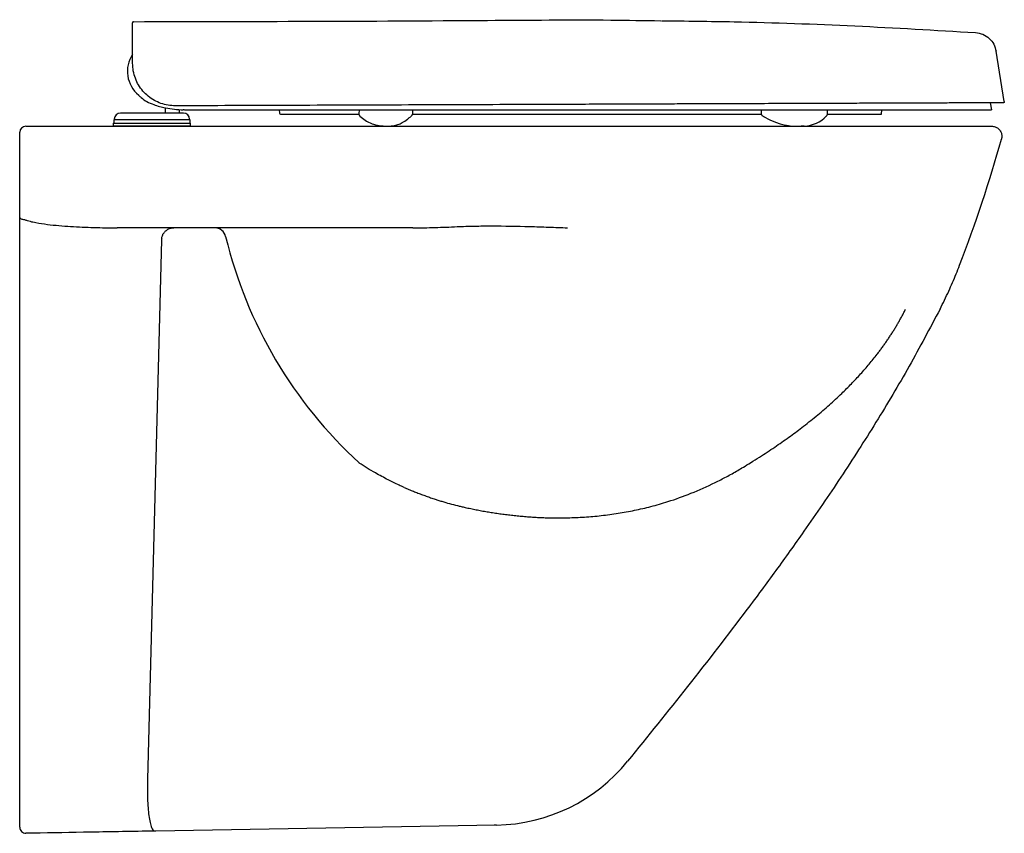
# Model space of a CAD drawing. Header units: millimetres. Extents: x 4992.716 to 4993.201, y 2648.866 to 2649.266.
import ezdxf

# ---------------------------------------------------------------- set-up
doc = ezdxf.new("R2010")
doc.units = ezdxf.units.MM
doc.layers.add('SANINDUSA', color=3, linetype='Continuous')

msp = doc.modelspace()

# ---------------------------------------------------------------- linework, layer by layer
at = {"layer": 'SANINDUSA'}
for p, q in [((4993.200876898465, 2649.225665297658), (4993.19686025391, 2649.250436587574)), ((4992.77179998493, 2649.244512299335), (4992.77178317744, 2649.24909139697)), ((4992.787813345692, 2649.222643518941), (4992.78781331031, 2649.220057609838)), ((4992.79481331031, 2649.220057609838), (4992.79481330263, 2649.221751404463)), ((4992.843965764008, 2649.221558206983), (4992.844168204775, 2649.219909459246)), ((4992.883268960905, 2649.221558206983), (4992.883162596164, 2649.219731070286)), ((4992.909715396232, 2649.219818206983), (4992.909715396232, 2649.221558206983)), ((4993.081239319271, 2649.221558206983), (4993.081239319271, 2649.219718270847)), ((4993.113877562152, 2649.219729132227), (4993.113877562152, 2649.221558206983)), ((4993.140355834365, 2649.219482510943), (4993.140610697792, 2649.221558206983)), ((4993.193952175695, 2649.225061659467), (4993.194507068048, 2649.221558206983)), ((4992.762513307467, 2649.216657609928), (4992.762513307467, 2649.215057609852)), ((4992.800113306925, 2649.216657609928), (4992.762513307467, 2649.216657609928)), ((4992.76281330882, 2649.217057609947), (4992.76281330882, 2649.216657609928)), ((4992.781313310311, 2649.220057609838), (4992.76581331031, 2649.220057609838)), ((4992.79681331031, 2649.220057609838), (4992.781313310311, 2649.220057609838)), ((4992.799813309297, 2649.216657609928), (4992.799813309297, 2649.217057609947)), ((4992.800113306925, 2649.215057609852), (4992.800113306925, 2649.216657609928)), ((4992.844565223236, 2649.219558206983), (4992.883079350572, 2649.219558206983)), ((4992.883634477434, 2649.21859645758), (4992.883682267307, 2649.218554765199)), ((4992.909553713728, 2649.219558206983), (4992.94118488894, 2649.219558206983)), ((4992.909678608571, 2649.219632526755), (4992.909715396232, 2649.219818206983)), ((4992.719229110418, 2649.213557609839), (4993.194669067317, 2649.213557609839)), ((4992.762313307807, 2649.215057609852), (4992.80031331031, 2649.215057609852)), ((4992.762313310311, 2649.215057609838), (4992.762313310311, 2649.213557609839)), ((4992.781313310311, 2649.213557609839), (4992.762313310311, 2649.213557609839)), ((4992.80031331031, 2649.213557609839), (4992.781313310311, 2649.213557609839)), ((4992.80031331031, 2649.213557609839), (4992.80031331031, 2649.215057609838)), ((4992.716229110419, 2648.889975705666), (4992.716229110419, 2649.165471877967)), ((4992.786076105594, 2649.157714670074), (4992.779119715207, 2648.892054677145)), ((4992.950617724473, 2648.869595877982), (4992.783238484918, 2648.866674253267))]:
    msp.add_line(p, q, dxfattribs=at)
at = {"layer": 'SANINDUSA', "flags": 128}
for points in [[(4992.883682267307, 2649.218554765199), (4992.88369510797, 2649.218544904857), (4992.883708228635, 2649.21853144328), (4992.883713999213, 2649.218523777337), (4992.883716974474, 2649.218519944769), (4992.883717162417, 2649.218519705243), (4992.883717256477, 2649.21851958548), (4992.883717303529, 2649.218519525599), (4992.88371730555, 2649.218519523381), (4992.88688990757, 2649.216036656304), (4992.889760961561, 2649.214660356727), (4992.890384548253, 2649.214489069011)], [(4993.081845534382, 2649.218700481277), (4993.08224573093, 2649.218465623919), (4993.082286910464, 2649.218440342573), (4993.082307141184, 2649.218427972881), (4993.082317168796, 2649.218421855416), (4993.082317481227, 2649.218421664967), (4993.082317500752, 2649.218421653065), (4993.082317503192, 2649.218421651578), (4993.082317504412, 2649.218421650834), (4993.082317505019, 2649.218421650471), (4993.082317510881, 2649.218421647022), (4993.08549595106, 2649.216691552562), (4993.088185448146, 2649.215512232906), (4993.090504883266, 2649.214738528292), (4993.092475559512, 2649.214253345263), (4993.093639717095, 2649.214034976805), (4993.094610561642, 2649.213888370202), (4993.095551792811, 2649.2137740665), (4993.097064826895, 2649.213642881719), (4993.099331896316, 2649.213560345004), (4993.099772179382, 2649.213557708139), (4993.100002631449, 2649.213557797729), (4993.10012054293, 2649.213558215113), (4993.100180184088, 2649.213558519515), (4993.100210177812, 2649.213558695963), (4993.100217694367, 2649.213558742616), (4993.100219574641, 2649.213558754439), (4993.100220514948, 2649.213558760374), (4993.100220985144, 2649.213558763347), (4993.100221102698, 2649.213558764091), (4993.100221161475, 2649.213558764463), (4993.100221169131, 2649.213558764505), (4993.100221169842, 2649.213558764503), (4993.10046468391, 2649.213559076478), (4993.100870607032, 2649.213561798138)], [(4992.716229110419, 2649.168598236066), (4992.716272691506, 2649.168431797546), (4992.716402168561, 2649.168270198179), (4992.716613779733, 2649.168118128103), (4992.716901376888, 2649.16798000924), (4992.717256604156, 2649.167859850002), (4992.717669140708, 2649.16776114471), (4992.718127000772, 2649.167686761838), (4992.718616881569, 2649.167638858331)]]:
    msp.add_lwpolyline(points, dxfattribs=at)
at = {"layer": 'SANINDUSA'}
for centre, radius, start, end in [((4992.772226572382, 2649.264514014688), 0.0005000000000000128, 90.21033832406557, 180.2103021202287), ((4992.784314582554, 2649.240558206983), 0.01506624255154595, 146.2750916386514, 230.9713523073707), ((4992.796649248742, 2649.218616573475), 0.003000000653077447, 79.48024649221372, 87.78563349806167), ((4992.765813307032, 2649.217057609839), 0.002999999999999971, 90, 180), ((4992.796813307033, 2649.217057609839), 0.003000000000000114, 0, 90), ((4992.844565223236, 2649.219958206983), 0.0003999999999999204, 187.0000000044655, 270), ((4993.101576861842, 2649.23007604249), 0.01648354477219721, 272.8617246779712, 315.9274864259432), ((4992.719229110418, 2649.210557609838), 0.003000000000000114, 90, 180), ((4992.898154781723, 2649.247423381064), 0.03383852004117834, 256.7248949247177, 269.8982198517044), ((4993.101375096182, 2649.22650266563), 0.01293446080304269, 271.224977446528, 272.4957404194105), ((4993.127311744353, 2648.856358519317), 0.3581220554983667, 93.98886926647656, 94.06346876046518), ((4992.81215879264, 2649.15797599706), 0.00558409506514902, 13.37861066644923, 88.29128938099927), ((4993.033405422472, 2649.211540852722), 0.2220544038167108, 193.6155144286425, 227.4999584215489), ((4992.949478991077, 2648.954588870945), 0.08499992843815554, 270.9998454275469, 320.9285141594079), ((4992.719229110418, 2648.868557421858), 0.00299999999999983, 180, 271.0000000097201)]:
    msp.add_arc(centre, radius, start, end, dxfattribs=at)
for points, knots in [([(4992.771750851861, 2649.25789830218), (4992.771748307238, 2649.258591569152), (4992.771743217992, 2649.259978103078), (4992.771737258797, 2649.261601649), (4992.771732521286, 2649.262892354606), (4992.771729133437, 2649.263815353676), (4992.771726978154, 2649.264402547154), (4992.771726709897, 2649.264475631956), (4992.77172657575, 2649.264512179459)], [0, 0, 0, 0, 0.1652053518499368, 0.3304106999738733, 0.4957919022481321, 0.6611731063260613, 0.8305628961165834, 1, 1, 1, 1]), ([(4992.772224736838, 2649.265014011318), (4992.83030956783, 2649.265121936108), (4992.908619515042, 2649.265267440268), (4992.995143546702, 2649.266062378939), (4993.023575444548, 2649.265604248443), (4993.031783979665, 2649.265471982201)], [0, 0, 0, 0, 0.6713519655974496, 0.9051164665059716, 1, 1, 1, 1]), ([(4993.032127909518, 2649.265467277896), (4993.044031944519, 2649.265342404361), (4993.075765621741, 2649.265009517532), (4993.127314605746, 2649.263153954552), (4993.166915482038, 2649.260819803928), (4993.186720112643, 2649.259652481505)], [0, 0, 0, 0, 0.2308248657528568, 0.6153310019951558, 1, 1, 1, 1]), ([(4993.186720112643, 2649.259652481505), (4993.187947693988, 2649.259450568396), (4993.190402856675, 2649.25904674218), (4993.193546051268, 2649.256936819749), (4993.195920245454, 2649.254011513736), (4993.196548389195, 2649.251622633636), (4993.19686025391, 2649.250436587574)], [0, 0, 0, 0, 0.2508753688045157, 0.5017507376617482, 0.7526261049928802, 1, 1, 1, 1]), ([(4992.77178317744, 2649.24909139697), (4992.77177965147, 2649.25005202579), (4992.77177180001, 2649.252191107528), (4992.77176151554, 2649.254993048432), (4992.771753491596, 2649.257179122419), (4992.771751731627, 2649.257658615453), (4992.771750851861, 2649.25789830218)], [0, 0, 0, 0, 0.2121023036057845, 0.4722991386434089, 0.7362153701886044, 0.9999999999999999, 0.9999999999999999, 0.9999999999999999, 0.9999999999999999]), ([(4992.792876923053, 2649.223589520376), (4992.791678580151, 2649.223644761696), (4992.789246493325, 2649.223756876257), (4992.785744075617, 2649.224707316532), (4992.782431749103, 2649.226206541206), (4992.779443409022, 2649.228249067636), (4992.776811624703, 2649.230810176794), (4992.774665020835, 2649.233784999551), (4992.773060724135, 2649.237131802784), (4992.772012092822, 2649.240727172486), (4992.77187066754, 2649.243250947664), (4992.77179998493, 2649.244512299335)], [0, 0, 0, 0, 0.1084903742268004, 0.220185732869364, 0.3286190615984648, 0.4401071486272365, 0.5502723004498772, 0.6636508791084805, 0.7735636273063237, 0.8868298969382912, 0.9999999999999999, 0.9999999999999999, 0.9999999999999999, 0.9999999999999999]), ([(4992.774827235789, 2649.228854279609), (4992.774827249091, 2649.228854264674), (4992.775191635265, 2649.228445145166), (4992.776422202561, 2649.227235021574), (4992.778874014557, 2649.225572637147), (4992.782898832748, 2649.223780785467), (4992.78745704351, 2649.222601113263), (4992.792352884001, 2649.22187042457), (4992.795293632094, 2649.221699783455), (4992.796768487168, 2649.221614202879)], [0, 0, 0, 0, 2.537052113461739e-06, 0.06949810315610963, 0.2183099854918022, 0.3726966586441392, 0.6265102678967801, 0.8126860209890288, 1, 1, 1, 1]), ([(4993.200876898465, 2649.225665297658), (4993.200880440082, 2649.225608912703), (4993.200887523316, 2649.225496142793), (4993.200826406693, 2649.225334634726), (4993.200719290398, 2649.225201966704), (4993.200573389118, 2649.22511258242), (4993.200454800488, 2649.22508644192), (4993.20039201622, 2649.225085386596), (4993.200385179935, 2649.225085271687)], [0, 0, 0, 0, 0.1952289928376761, 0.3904579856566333, 0.5856869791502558, 0.7809159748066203, 0.9761449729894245, 0.9999999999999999, 0.9999999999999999, 0.9999999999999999, 0.9999999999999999]), ([(4992.987571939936, 2649.224304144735), (4992.987488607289, 2649.224303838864), (4992.978134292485, 2649.22426950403), (4992.959505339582, 2649.224201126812), (4992.931755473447, 2649.224099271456), (4992.904107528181, 2649.223997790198), (4992.876379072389, 2649.223896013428), (4992.848567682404, 2649.223793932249), (4992.820663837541, 2649.223691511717), (4992.802139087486, 2649.223623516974), (4992.792876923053, 2649.223589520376)], [0, 0, 0, 0, 0.001271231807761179, 0.142699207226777, 0.2841375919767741, 0.4254238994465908, 0.5667186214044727, 0.7111314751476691, 0.8555690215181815, 1, 1, 1, 1]), ([(4992.797325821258, 2649.221558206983), (4992.797305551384, 2649.221558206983), (4992.797265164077, 2649.221558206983), (4992.797412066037, 2649.221558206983), (4992.797940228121, 2649.221558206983), (4992.798951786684, 2649.221558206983), (4992.799904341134, 2649.221558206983), (4992.800073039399, 2649.221558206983), (4992.80014924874, 2649.221558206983)], [0, 0, 0, 0, 0.032827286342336, 0.065407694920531, 0.2259575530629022, 0.3899479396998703, 0.7244093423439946, 1, 1, 1, 1]), ([(4992.797285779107, 2649.221558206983), (4992.797292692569, 2649.221558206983), (4992.79730754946, 2649.221558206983), (4992.797372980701, 2649.221558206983), (4992.797424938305, 2649.221558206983), (4992.797436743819, 2649.221558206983)], [0, 0, 0, 0, 0.402122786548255, 0.864153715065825, 0.9999999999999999, 0.9999999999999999, 0.9999999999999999, 0.9999999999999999]), ([(4992.80014924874, 2649.221558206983), (4992.800190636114, 2649.221558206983), (4992.800273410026, 2649.221558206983), (4992.800920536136, 2649.221558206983), (4992.801944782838, 2649.221558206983), (4992.8033393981, 2649.221558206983), (4992.805067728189, 2649.221558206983), (4992.807061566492, 2649.221558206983), (4992.809273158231, 2649.221558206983), (4992.810880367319, 2649.221558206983), (4992.811716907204, 2649.221558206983), (4992.811752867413, 2649.221558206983)], [0, 0, 0, 0, 0.1250456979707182, 0.250088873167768, 0.3751693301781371, 0.5002431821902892, 0.6245756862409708, 0.7489004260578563, 0.8716951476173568, 0.9944845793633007, 1, 1, 1, 1]), ([(4992.811752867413, 2649.221558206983), (4992.817214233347, 2649.221558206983), (4992.828137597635, 2649.221558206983), (4992.844569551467, 2649.221558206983), (4992.86104276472, 2649.221558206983), (4992.877557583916, 2649.221558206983), (4992.894113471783, 2649.221558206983), (4992.910715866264, 2649.221558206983), (4992.927369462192, 2649.221558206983), (4992.943395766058, 2649.221558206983), (4992.958777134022, 2649.221558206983), (4992.973505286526, 2649.221558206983), (4992.988249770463, 2649.221558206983), (4992.998082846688, 2649.221558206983), (4993.003001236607, 2649.221558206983)], [0, 0, 0, 0, 0.08671633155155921, 0.1734427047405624, 0.2602085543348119, 0.3469926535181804, 0.4337112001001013, 0.5204589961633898, 0.6073117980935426, 0.6942083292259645, 0.7706088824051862, 0.8470085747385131, 0.9234754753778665, 1, 1, 1, 1]), ([(4993.200385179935, 2649.225085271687), (4993.200302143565, 2649.225084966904), (4993.200135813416, 2649.225084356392), (4993.198818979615, 2649.225079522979), (4993.196758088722, 2649.225071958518), (4993.193685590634, 2649.225060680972), (4993.189426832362, 2649.225045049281), (4993.183872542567, 2649.225024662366), (4993.177399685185, 2649.225000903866), (4993.169995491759, 2649.224973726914), (4993.161695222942, 2649.224943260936), (4993.152555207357, 2649.224909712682), (4993.142770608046, 2649.224873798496), (4993.13243599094, 2649.224835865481), (4993.120448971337, 2649.224791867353), (4993.106667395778, 2649.224741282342), (4993.090985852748, 2649.224683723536), (4993.074736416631, 2649.22462408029), (4993.063162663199, 2649.224581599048), (4993.055388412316, 2649.224553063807), (4993.049807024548, 2649.22453257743), (4993.041131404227, 2649.224500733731), (4993.029418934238, 2649.224457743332), (4993.016375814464, 2649.224409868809), (4993.002010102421, 2649.224357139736), (4992.992382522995, 2649.224321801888), (4992.987571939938, 2649.224304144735)], [0, 0, 0, 0, 0.03470709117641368, 0.06952177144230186, 0.1043424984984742, 0.139057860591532, 0.181343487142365, 0.2237764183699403, 0.2662395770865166, 0.308566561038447, 0.3526993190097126, 0.3969674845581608, 0.4413095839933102, 0.4856304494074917, 0.5298075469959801, 0.5883590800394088, 0.6470643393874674, 0.7057770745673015, 0.7643388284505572, 0.7687744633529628, 0.7865179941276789, 0.8220481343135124, 0.8575776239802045, 0.9050416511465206, 0.9525524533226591, 1, 1, 1, 1]), ([(4993.00300123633, 2649.221558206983), (4993.007836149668, 2649.221558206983), (4993.017506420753, 2649.221558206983), (4993.031803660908, 2649.221558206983), (4993.045933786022, 2649.221558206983), (4993.0598749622, 2649.221558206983), (4993.073618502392, 2649.221558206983), (4993.087085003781, 2649.221558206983), (4993.100176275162, 2649.221558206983), (4993.112798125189, 2649.221558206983), (4993.12425513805, 2649.221558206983), (4993.134538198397, 2649.221558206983), (4993.143681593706, 2649.221558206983), (4993.152345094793, 2649.221558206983), (4993.160450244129, 2649.221558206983), (4993.167897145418, 2649.221558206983), (4993.174041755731, 2649.221558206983), (4993.179044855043, 2649.221558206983), (4993.183064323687, 2649.221558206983), (4993.186491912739, 2649.221558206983), (4993.189687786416, 2649.221558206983), (4993.19233700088, 2649.221558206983), (4993.194171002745, 2649.221558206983), (4993.194395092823, 2649.221558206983), (4993.194507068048, 2649.221558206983)], [0, 0, 0, 0, 0.05214007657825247, 0.1042849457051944, 0.1559961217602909, 0.2083900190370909, 0.2611938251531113, 0.3139409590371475, 0.3671239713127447, 0.4201403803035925, 0.4726303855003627, 0.5172854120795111, 0.5611019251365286, 0.6042317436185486, 0.6492936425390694, 0.6932721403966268, 0.7363853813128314, 0.7701116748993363, 0.8032333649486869, 0.8358808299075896, 0.8681901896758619, 0.9124491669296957, 0.9562518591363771, 1, 1, 1, 1]), ([(4992.883162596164, 2649.219731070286), (4992.883168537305, 2649.219625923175), (4992.883180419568, 2649.219415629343), (4992.883276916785, 2649.219113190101), (4992.883423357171, 2649.218831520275), (4992.883564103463, 2649.218674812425), (4992.883634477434, 2649.21859645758)], [0, 0, 0, 0, 0.2499983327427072, 0.4999957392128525, 0.7499949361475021, 1, 1, 1, 1]), ([(4992.898094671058, 2649.213584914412), (4992.898486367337, 2649.213608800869), (4992.899292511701, 2649.213657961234), (4992.900733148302, 2649.213864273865), (4992.902488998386, 2649.214320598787), (4992.904653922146, 2649.215318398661), (4992.90655426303, 2649.216582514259), (4992.907948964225, 2649.217679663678), (4992.908525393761, 2649.218165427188), (4992.90874760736, 2649.218357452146), (4992.908779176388, 2649.218384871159), (4992.908786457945, 2649.218391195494)], [0, 0, 0, 0, 0.1043951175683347, 0.2148540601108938, 0.3944380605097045, 0.5968144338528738, 0.835571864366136, 0.9374590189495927, 0.9911166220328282, 0.9979510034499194, 1, 1, 1, 1]), ([(4992.908885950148, 2649.218472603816), (4992.908924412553, 2649.218503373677), (4992.909012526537, 2649.218573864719), (4992.909072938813, 2649.218623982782), (4992.909104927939, 2649.218657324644)], [0, 0, 0, 0, 0.4365073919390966, 0.9999999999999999, 0.9999999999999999, 0.9999999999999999, 0.9999999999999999]), ([(4992.909104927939, 2649.218657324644), (4992.90916957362, 2649.218718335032), (4992.909314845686, 2649.218855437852), (4992.90947089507, 2649.219124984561), (4992.909568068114, 2649.219369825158), (4992.909636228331, 2649.219496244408), (4992.909678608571, 2649.219632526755)], [0, 0, 0, 0, 0.2538654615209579, 0.5704876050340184, 0.8868550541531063, 1, 1, 1, 1]), ([(4992.94118488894, 2649.219558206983), (4992.945097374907, 2649.219558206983), (4992.952922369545, 2649.219558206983), (4992.964678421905, 2649.219558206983), (4992.976443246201, 2649.219558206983), (4992.987473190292, 2649.219558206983), (4992.994579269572, 2649.219558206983), (4992.997762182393, 2649.219558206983)], [0, 0, 0, 0, 0.2078413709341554, 0.4156839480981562, 0.6235277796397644, 0.8313727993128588, 1, 1, 1, 1]), ([(4992.997762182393, 2649.219558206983), (4993.001214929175, 2649.219558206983), (4993.008149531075, 2649.219558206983), (4993.018468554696, 2649.219558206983), (4993.02873013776, 2649.219558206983), (4993.037634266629, 2649.219558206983), (4993.047348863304, 2649.219558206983), (4993.05781082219, 2649.219558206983), (4993.069894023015, 2649.219558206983), (4993.077518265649, 2649.219558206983), (4993.081254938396, 2649.219558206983)], [0, 0, 0, 0, 0.1165910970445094, 0.2341651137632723, 0.3521873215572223, 0.4710982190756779, 0.5467051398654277, 0.6983711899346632, 0.851616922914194, 0.9989670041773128, 0.9989670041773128, 0.9989670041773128, 0.9989670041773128]), ([(4993.081239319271, 2649.219718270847), (4993.081247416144, 2649.21961833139), (4993.081263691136, 2649.21941744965), (4993.081391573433, 2649.219135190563), (4993.081583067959, 2649.218884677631), (4993.081757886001, 2649.218761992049), (4993.081845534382, 2649.218700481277)], [0, 0, 0, 0, 0.2468749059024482, 0.4962270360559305, 0.7474237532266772, 1, 1, 1, 1]), ([(4993.11341963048, 2649.218610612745), (4993.113468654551, 2649.218664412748), (4993.113611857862, 2649.218821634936), (4993.113761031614, 2649.219105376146), (4993.11385937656, 2649.219410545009), (4993.113871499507, 2649.219622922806), (4993.113877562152, 2649.219729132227)], [0, 0, 0, 0, 0.2499410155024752, 0.4999281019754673, 0.7499157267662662, 1, 1, 1, 1]), ([(4993.113861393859, 2649.219558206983), (4993.114923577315, 2649.219558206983), (4993.117307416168, 2649.219558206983), (4993.121043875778, 2649.219558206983), (4993.125186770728, 2649.219558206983), (4993.12925609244, 2649.219558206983), (4993.132848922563, 2649.219558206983), (4993.135679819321, 2649.219558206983), (4993.137794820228, 2649.219558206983), (4993.139251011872, 2649.219558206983), (4993.140190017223, 2649.219558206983), (4993.14030659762, 2649.219558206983), (4993.14036512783, 2649.219558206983)], [0, 0, 0, 0, 0.06840801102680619, 0.1535268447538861, 0.2668185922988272, 0.3806367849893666, 0.4957353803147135, 0.6116409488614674, 0.7073217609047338, 0.8036424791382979, 0.9014169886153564, 1, 1, 1, 1]), ([(4993.101648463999, 2649.213570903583), (4993.1015896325, 2649.213566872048), (4993.101507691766, 2649.213561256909), (4993.101400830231, 2649.213561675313), (4993.101332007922, 2649.213563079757), (4993.101279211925, 2649.213564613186), (4993.101223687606, 2649.213566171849), (4993.10113245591, 2649.213567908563), (4993.101064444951, 2649.213568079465), (4993.100870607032, 2649.213561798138)], [0, 0, 0, 0, 0.422432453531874, 0.5883655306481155, 0.6553994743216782, 0.7148308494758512, 0.764019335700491, 0.8239241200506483, 1, 1, 1, 1]), ([(4993.101122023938, 2649.21356689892), (4993.101122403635, 2649.213566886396), (4993.101122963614, 2649.213566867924), (4993.101123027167, 2649.213567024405), (4993.101123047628, 2649.213567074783)], [0, 0, 0, 0, 0.678054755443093, 1, 1, 1, 1]), ([(4993.194669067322, 2649.213557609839), (4993.195231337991, 2649.213502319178), (4993.196355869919, 2649.213391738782), (4993.197852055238, 2649.212529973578), (4993.198991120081, 2649.211260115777), (4993.199636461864, 2649.209677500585), (4993.199726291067, 2649.208266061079), (4993.199542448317, 2649.207464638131), (4993.199483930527, 2649.20720954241)], [0, 0, 0, 0, 0.1829194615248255, 0.3658358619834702, 0.5487549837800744, 0.7316723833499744, 0.9145903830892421, 1, 1, 1, 1]), ([(4992.716229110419, 2649.208547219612), (4992.716229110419, 2649.208815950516), (4992.716229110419, 2649.209082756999), (4992.716229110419, 2649.209448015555), (4992.716229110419, 2649.209566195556), (4992.716229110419, 2649.209785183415), (4992.716229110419, 2649.209885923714), (4992.716229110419, 2649.210070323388), (4992.716229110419, 2649.210154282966), (4992.716229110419, 2649.210297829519), (4992.716229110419, 2649.210358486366), (4992.716229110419, 2649.210457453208), (4992.716229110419, 2649.210495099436), (4992.716229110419, 2649.210544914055), (4992.716229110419, 2649.210557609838), (4992.716229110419, 2649.210557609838)], [0, 0, 0, 0, 0.2500000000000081, 0.2500000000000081, 0.375000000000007, 0.375000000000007, 0.5000000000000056, 0.5000000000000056, 0.6250000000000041, 0.6250000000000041, 0.7500000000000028, 0.7500000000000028, 0.8750000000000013, 0.8750000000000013, 1, 1, 1, 1]), ([(4993.169231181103, 2649.12355760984), (4993.170736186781, 2649.126484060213), (4993.173521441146, 2649.132216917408), (4993.176638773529, 2649.139438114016), (4993.186382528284, 2649.164406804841), (4993.19365149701, 2649.186378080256), (4993.199483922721, 2649.207209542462)], [0.02302347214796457, 0.02302347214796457, 0.02302347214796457, 0.02302347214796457, 0.05612589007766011, 0.08737589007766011, 0.1030008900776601, 0.3299774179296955, 0.3299774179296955, 0.3299774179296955, 0.3299774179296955]), ([(4992.718616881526, 2649.167638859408), (4992.719057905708, 2649.167448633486), (4992.719514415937, 2649.167287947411), (4992.720433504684, 2649.16699795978), (4992.720897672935, 2649.166868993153), (4992.722298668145, 2649.166511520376), (4992.723239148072, 2649.166313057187), (4992.726064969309, 2649.165779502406), (4992.727958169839, 2649.165504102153), (4992.731753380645, 2649.165029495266), (4992.733655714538, 2649.164833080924), (4992.737466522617, 2649.164493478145), (4992.739375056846, 2649.164350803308), (4992.745107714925, 2649.163983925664), (4992.748936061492, 2649.163820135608), (4992.756592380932, 2649.163606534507), (4992.760421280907, 2649.163557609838), (4992.764250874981, 2649.163557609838)], [0, 0, 0, 0, 0.03125000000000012, 0.03125000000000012, 0.06250000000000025, 0.06250000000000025, 0.1250000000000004, 0.1250000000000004, 0.2500000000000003, 0.2500000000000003, 0.3750000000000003, 0.3750000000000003, 0.5000000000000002, 0.5000000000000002, 0.7500000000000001, 0.7500000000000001, 1, 1, 1, 1]), ([(4992.909775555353, 2649.163557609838), (4992.897539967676, 2649.163557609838), (4992.885336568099, 2649.163557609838), (4992.860981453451, 2649.163557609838), (4992.848826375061, 2649.163557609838), (4992.812457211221, 2649.163557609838), (4992.788330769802, 2649.163557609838), (4992.764250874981, 2649.163557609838)], [0, 0, 0, 0, 0.25, 0.25, 0.5, 0.5, 1, 1, 1, 1]), ([(4992.786145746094, 2649.158482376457), (4992.786191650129, 2649.1587766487), (4992.786256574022, 2649.159051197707), (4992.786415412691, 2649.159570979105), (4992.786509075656, 2649.159813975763), (4992.786711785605, 2649.160260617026), (4992.786819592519, 2649.160462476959), (4992.787044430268, 2649.16083640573), (4992.787161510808, 2649.161008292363), (4992.787403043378, 2649.161328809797), (4992.787527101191, 2649.161476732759), (4992.787777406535, 2649.161749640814), (4992.787904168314, 2649.161875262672), (4992.788288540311, 2649.162225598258), (4992.788550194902, 2649.162424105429), (4992.789082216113, 2649.162768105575), (4992.789350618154, 2649.162912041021), (4992.789888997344, 2649.163153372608), (4992.790159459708, 2649.163250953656), (4992.790702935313, 2649.163405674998), (4992.790975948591, 2649.163462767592), (4992.791524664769, 2649.16353882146), (4992.79180010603, 2649.163557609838), (4992.792074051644, 2649.163557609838)], [0, 0, 0, 0, 0.0625, 0.0625, 0.125, 0.125, 0.1875, 0.1875, 0.25, 0.25, 0.3125, 0.3125, 0.375, 0.375, 0.5, 0.5, 0.625, 0.625, 0.75, 0.75, 0.875, 0.875, 1, 1, 1, 1]), ([(4992.909775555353, 2649.163557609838), (4992.913389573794, 2649.163557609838), (4992.91701309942, 2649.163613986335), (4992.924281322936, 2649.163812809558), (4992.927924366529, 2649.163955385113), (4992.931576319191, 2649.164131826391)], [0, 0, 0, 0, 0.5, 0.5, 1, 1, 1, 1]), ([(4992.931576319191, 2649.164131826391), (4992.934394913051, 2649.164264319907), (4992.937221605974, 2649.164350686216), (4992.94288997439, 2649.164459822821), (4992.945731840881, 2649.164482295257), (4992.948578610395, 2649.16448135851)], [0, 0, 0, 0, 0.5, 0.5, 1, 1, 1, 1]), ([(4992.948578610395, 2649.16448135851), (4992.954775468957, 2649.164479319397), (4992.960995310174, 2649.164367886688), (4992.970334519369, 2649.164116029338), (4992.97344969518, 2649.164017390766), (4992.979684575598, 2649.163800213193), (4992.982805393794, 2649.163681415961), (4992.985924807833, 2649.163557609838)], [0, 0, 0, 0, 0.5000000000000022, 0.5000000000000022, 0.7500000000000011, 0.7500000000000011, 1, 1, 1, 1]), ([(4992.948998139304, 2649.023386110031), (4992.949472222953, 2649.023313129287), (4992.950419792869, 2649.02316725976), (4992.951843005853, 2649.022960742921), (4992.95326671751, 2649.022763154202), (4992.954691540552, 2649.022575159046), (4992.956117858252, 2649.022396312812), (4992.957546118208, 2649.022226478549), (4992.958976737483, 2649.02206544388), (4992.960410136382, 2649.021913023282), (4992.961846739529, 2649.0217690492), (4992.9632869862, 2649.021633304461), (4992.964731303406, 2649.021505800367), (4992.966524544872, 2649.021357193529), (4992.968660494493, 2649.021200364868), (4992.971134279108, 2649.021052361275), (4992.973597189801, 2649.02093718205), (4992.976054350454, 2649.020854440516), (4992.978511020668, 2649.020803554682), (4992.980972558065, 2649.0207842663), (4992.98344444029, 2649.020796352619), (4992.987867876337, 2649.020874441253), (4992.994222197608, 2649.021152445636), (4993.002531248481, 2649.021878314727), (4993.010732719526, 2649.022977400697), (4993.018896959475, 2649.024462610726), (4993.027059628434, 2649.026367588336), (4993.036379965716, 2649.029057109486), (4993.046993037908, 2649.032861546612), (4993.05653837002, 2649.037114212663), (4993.064153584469, 2649.041021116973), (4993.068761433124, 2649.043591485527), (4993.072718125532, 2649.04593818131), (4993.076289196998, 2649.048120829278), (4993.080206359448, 2649.050587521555), (4993.084156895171, 2649.053149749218), (4993.087826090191, 2649.055602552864), (4993.091364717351, 2649.058039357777), (4993.094767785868, 2649.060454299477), (4993.098031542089, 2649.062841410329), (4993.102539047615, 2649.066241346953), (4993.108158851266, 2649.070701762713), (4993.114711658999, 2649.076299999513), (4993.120514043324, 2649.081651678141), (4993.12563759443, 2649.086744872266), (4993.130158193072, 2649.091572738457), (4993.134375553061, 2649.096426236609), (4993.137428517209, 2649.100226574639), (4993.139469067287, 2649.102910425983), (4993.140615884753, 2649.104459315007), (4993.141736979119, 2649.106015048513), (4993.142832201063, 2649.107577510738), (4993.143901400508, 2649.109146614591), (4993.144944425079, 2649.110722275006), (4993.145961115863, 2649.112304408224), (4993.14695130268, 2649.113892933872), (4993.147914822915, 2649.115487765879), (4993.148851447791, 2649.117088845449), (4993.149761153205, 2649.118696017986), (4993.150643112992, 2649.120309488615), (4993.151499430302, 2649.121928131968), (4993.152048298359, 2649.123015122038), (4993.152322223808, 2649.123557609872)], [0, 0, 0, 0, 0.005997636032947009, 0.01198771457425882, 0.01797224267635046, 0.02395327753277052, 0.02993292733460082, 0.03591330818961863, 0.04189643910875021, 0.04788434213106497, 0.0538790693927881, 0.05988270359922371, 0.06589735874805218, 0.07192518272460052, 0.08226655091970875, 0.09253115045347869, 0.1027422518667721, 0.1129232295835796, 0.123097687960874, 0.1332895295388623, 0.1435230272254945, 0.1538226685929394, 0.1882751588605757, 0.2225270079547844, 0.2574026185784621, 0.2910074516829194, 0.3255260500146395, 0.3614276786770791, 0.411389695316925, 0.4653634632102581, 0.4910002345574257, 0.517598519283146, 0.5308226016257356, 0.5480820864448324, 0.5695046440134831, 0.588211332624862, 0.6064776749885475, 0.6242761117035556, 0.6415811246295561, 0.6583690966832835, 0.6746183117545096, 0.7119528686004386, 0.7479385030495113, 0.7824517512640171, 0.810832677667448, 0.8384397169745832, 0.8652358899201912, 0.8911930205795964, 0.8992352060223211, 0.9072313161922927, 0.9151818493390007, 0.9230877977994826, 0.9309502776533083, 0.9387705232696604, 0.9465498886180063, 0.9542898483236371, 0.9619919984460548, 0.9696580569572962, 0.9772898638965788, 0.9848893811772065, 0.9924586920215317, 1, 1, 1, 1]), ([(4993.169231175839, 2649.123557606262), (4993.164236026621, 2649.114134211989), (4993.15424544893, 2649.09528689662), (4993.137830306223, 2649.06774997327), (4993.120535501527, 2649.040701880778), (4993.103948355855, 2649.016438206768), (4993.088447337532, 2648.994796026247), (4993.069494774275, 2648.969240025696), (4993.045255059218, 2648.937903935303), (4993.025364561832, 2648.91326932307), (4993.015471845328, 2648.90101707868)], [0, 0, 0, 0, 0.1180585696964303, 0.2361237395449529, 0.3547801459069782, 0.4734419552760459, 0.5614602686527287, 0.6494797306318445, 0.8256656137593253, 1, 1, 1, 1]), ([(4992.905464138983, 2649.035799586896), (4992.904625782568, 2649.036167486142), (4992.903790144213, 2649.036538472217), (4992.90295795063, 2649.036920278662), (4992.901161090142, 2649.037744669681), (4992.899378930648, 2649.038607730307), (4992.897614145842, 2649.039508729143), (4992.895487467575, 2649.040594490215), (4992.893387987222, 2649.041750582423), (4992.891310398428, 2649.042932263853)], [-0.002778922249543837, -0.002778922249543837, -0.002778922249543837, -0.002778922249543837, 0, 0, 0, 0.006000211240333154, 0.006000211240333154, 0.006000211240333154, 0.01324270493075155, 0.01324270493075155, 0.01324270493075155, 0.01324270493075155]), ([(4992.90546409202, 2649.035798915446), (4992.905841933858, 2649.035633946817), (4992.906596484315, 2649.035304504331), (4992.907731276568, 2649.034822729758), (4992.908866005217, 2649.034350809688), (4992.91000097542, 2649.03388943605), (4992.911136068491, 2649.033438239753), (4992.912271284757, 2649.03299713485), (4992.913406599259, 2649.032565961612), (4992.914541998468, 2649.032144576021), (4992.915677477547, 2649.031732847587), (4992.916813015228, 2649.031330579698), (4992.917948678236, 2649.030937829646), (4992.919084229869, 2649.030553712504), (4992.919842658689, 2649.03030485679), (4992.920221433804, 2649.030180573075)], [0, 0, 0, 0, 0.07821895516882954, 0.1562033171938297, 0.2339578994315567, 0.3114876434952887, 0.3887975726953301, 0.4658927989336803, 0.5427785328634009, 0.6194600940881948, 0.6959429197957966, 0.772232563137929, 0.8483347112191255, 0.9242552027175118, 1, 1, 1, 1]), ([(4992.920221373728, 2649.030182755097), (4992.920850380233, 2649.029969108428), (4992.92148068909, 2649.029758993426), (4992.922743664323, 2649.029349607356), (4992.923376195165, 2649.029149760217), (4992.925276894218, 2649.028564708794), (4992.92654816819, 2649.028193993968), (4992.929098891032, 2649.027490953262), (4992.930378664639, 2649.027158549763), (4992.932303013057, 2649.026688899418), (4992.932945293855, 2649.026536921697), (4992.934230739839, 2649.026245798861), (4992.934874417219, 2649.026103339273), (4992.93551904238, 2649.02596397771)], [0, 0, 0, 0, 0.1249999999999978, 0.1249999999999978, 0.2499999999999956, 0.2499999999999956, 0.4999999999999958, 0.4999999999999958, 0.749999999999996, 0.749999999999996, 0.874999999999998, 0.874999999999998, 1, 1, 1, 1]), ([(4992.935519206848, 2649.025962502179), (4992.935968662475, 2649.025860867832), (4992.936866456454, 2649.025657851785), (4992.938214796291, 2649.025366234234), (4992.939562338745, 2649.025084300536), (4992.940909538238, 2649.024812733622), (4992.942256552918, 2649.024551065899), (4992.943603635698, 2649.024299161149), (4992.944951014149, 2649.024056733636), (4992.946298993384, 2649.023823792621), (4992.947647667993, 2649.023599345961), (4992.948548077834, 2649.023457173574), (4992.948998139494, 2649.023386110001)], [0, 0, 0, 0, 0.1008565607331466, 0.2014624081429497, 0.301839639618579, 0.4020106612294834, 0.5019978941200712, 0.6018242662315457, 0.7015132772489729, 0.8010890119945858, 0.9005761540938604, 0.9999999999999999, 0.9999999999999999, 0.9999999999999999, 0.9999999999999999]), ([(4992.779119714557, 2648.892054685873), (4992.77909270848, 2648.890415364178), (4992.779038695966, 2648.887136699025), (4992.779139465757, 2648.882434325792), (4992.779383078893, 2648.878043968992), (4992.779796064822, 2648.874043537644), (4992.780352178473, 2648.870740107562), (4992.781050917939, 2648.868493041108), (4992.781664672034, 2648.867163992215), (4992.782285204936, 2648.866880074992), (4992.782595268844, 2648.866738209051)], [0, 0, 0, 0, 0.1208996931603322, 0.2418009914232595, 0.3731987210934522, 0.5045946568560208, 0.6452990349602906, 0.785991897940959, 0.8930658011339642, 1, 1, 1, 1]), ([(4992.716229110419, 2648.868557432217), (4992.716229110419, 2648.868612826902), (4992.716229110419, 2648.868743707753), (4992.716229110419, 2648.869977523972), (4992.716229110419, 2648.872260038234), (4992.716229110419, 2648.87552194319), (4992.716229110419, 2648.879623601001), (4992.716229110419, 2648.884445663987), (4992.716229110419, 2648.888132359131), (4992.716229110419, 2648.889975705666)], [0, 0, 0, 0, 0.1089726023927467, 0.2574692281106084, 0.4059658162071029, 0.554474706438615, 0.7029834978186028, 0.8514918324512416, 1, 1, 1, 1]), ([(4992.783238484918, 2648.866674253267), (4992.783232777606, 2648.866674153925), (4992.782757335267, 2648.866665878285), (4992.782285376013, 2648.866657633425), (4992.781819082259, 2648.866649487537)], [0, 0, 0, 0, 0.0120042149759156, 1, 1, 1, 1]), ([(4992.950949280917, 2648.869601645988), (4992.950895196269, 2648.86960070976), (4992.950784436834, 2648.869598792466), (4992.950075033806, 2648.869586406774), (4992.949712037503, 2648.869580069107)], [0, 0, 0, 0, 0.4883073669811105, 1, 1, 1, 1]), ([(4992.781819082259, 2648.866649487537), (4992.780696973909, 2648.866629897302), (4992.769276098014, 2648.866430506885), (4992.74843022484, 2648.866066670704), (4992.728706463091, 2648.865722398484), (4992.719281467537, 2648.865557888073)], [0, 0, 0, 0, 0.05382880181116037, 0.5478722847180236, 1, 1, 1, 1])]:
    msp.add_open_spline(points, degree=3, knots=knots, dxfattribs=at)
for points in [[(4992.716229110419, 2649.169399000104), (4992.716229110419, 2649.182436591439), (4992.716229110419, 2649.195490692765), (4992.716229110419, 2649.208547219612)], [(4992.716229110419, 2649.168598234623), (4992.716229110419, 2649.168857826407), (4992.716229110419, 2649.169124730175), (4992.716229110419, 2649.169399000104)], [(4992.716229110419, 2649.165471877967), (4992.716229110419, 2649.166545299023), (4992.716229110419, 2649.167584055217), (4992.716229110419, 2649.168598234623)], [(4992.786145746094, 2649.158482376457), (4992.786106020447, 2649.158227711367), (4992.786082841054, 2649.157971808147), (4992.786076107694, 2649.157714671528)], [(4992.891310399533, 2649.042932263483), (4992.888616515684, 2649.044452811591), (4992.885965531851, 2649.046073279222), (4992.883376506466, 2649.04779782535)], [(4992.779125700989, 2648.892289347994), (4992.779123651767, 2648.892211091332), (4992.779121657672, 2648.892132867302), (4992.779119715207, 2648.892054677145)]]:
    msp.add_open_spline(points, degree=3, dxfattribs=at)

doc.saveas('drawing.dxf')
